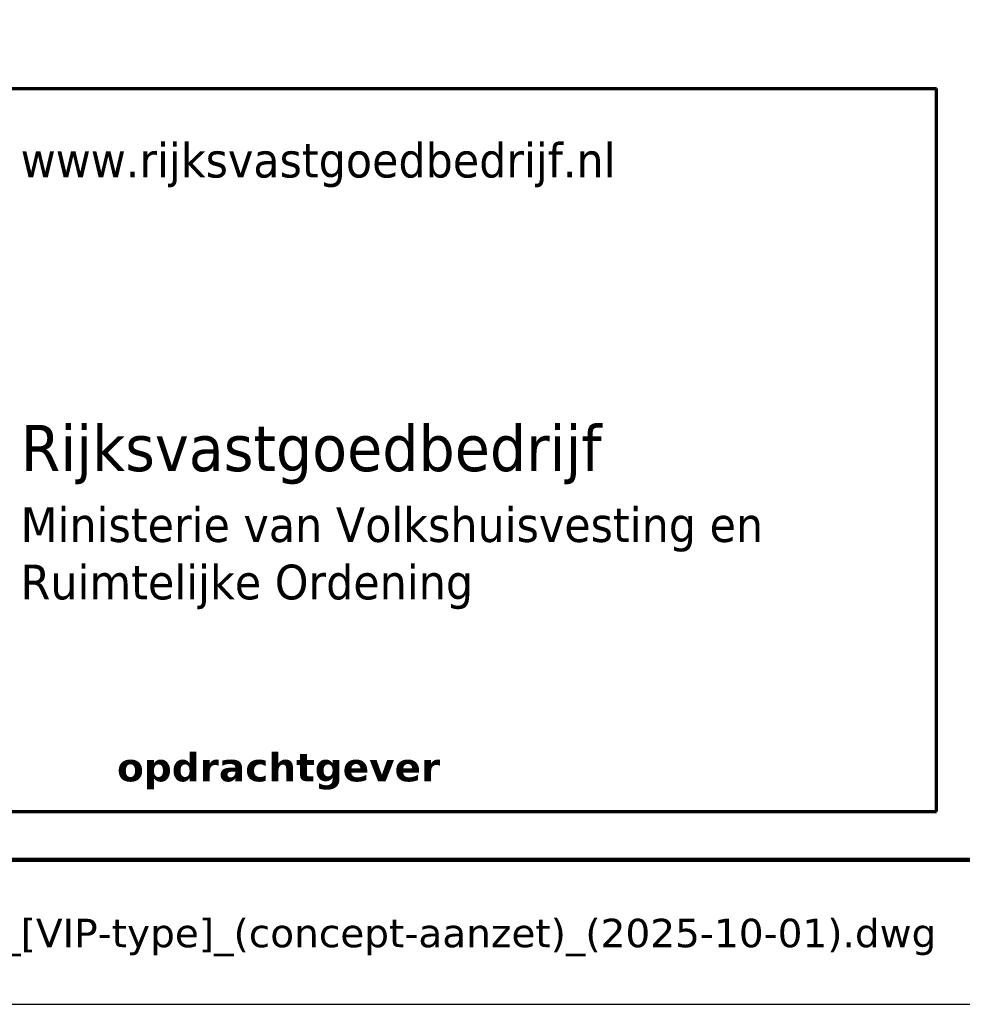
# Paper-space layout 'A4' of a CAD drawing. Header units: millimetres. Extents: x 0 to 217, y -304 to 0.
# Tile 75 of 78: x 107 to 156, y -297 to -246. Entities that reach past the tile are written whole.
import ezdxf
from ezdxf.enums import TextEntityAlignment as Align

# ---------------------------------------------------------------- set-up
doc = ezdxf.new("R2010")
doc.units = ezdxf.units.MM
doc.layers.add('--.--_-_bladrand', color=7, linetype='Continuous', plot=False)
for name, color, linetype in [('--.--_-_tekeningkader', 7, 'Continuous'), ('--.--_L_titelblok', 7, 'Continuous'), ('--.--_T_titelblok', 6, 'Continuous')]:
    doc.layers.add(name, color=color, linetype=linetype)
doc.styles.add('Verdana', font='verdana.ttf', dxfattribs={"height": 1.475})
doc.styles.add('Verdana_1', font='verdana.ttf', dxfattribs={"width": 0.9, "height": 2.4})
doc.styles.add('Verdana_2', font='verdana.ttf', dxfattribs={"width": 0.9, "height": 1.8})
doc.styles.add('Verdana_3', font='verdana.ttf', dxfattribs={"height": 2})
doc.styles.add('Verdana_B', font='verdanab.ttf', dxfattribs={"height": 1.475})
doc.styles.add('Verdana_B_1', font='verdanab.ttf', dxfattribs={"height": 2})
doc.styles.add('Verdana_B_2', font='verdanab.ttf', dxfattribs={"height": 3.05})
doc.styles.add('Verdana_B_3', font='verdanab.ttf', dxfattribs={"height": 2.525})

# ---------------------------------------------------------------- blocks, each defined once
blk = doc.blocks.new('RCS_--_tekeningkader_A4')
at = {"layer": '--.--_-_bladrand'}
blk.add_lwpolyline([(0, 0), (0, -297), (210, -297), (210, 0)], close=True, dxfattribs=at)
at = {"layer": '--.--_-_tekeningkader', "lineweight": 120}
blk.add_lwpolyline([(7.5, -7.5), (7.5, -289.5), (202.5, -289.5), (202.5, -7.5)], close=True, dxfattribs=at)
blk = doc.blocks.new('RCS_--_titelblok_groot')
at = {"layer": '--.--_L_titelblok', "lineweight": 70}
for p, q in [((-125, 47.5), (-55, 47.5)), ((-55, 10), (-55, 47.5)), ((-125, 10), (-55, 10))]:
    blk.add_line(p, q, dxfattribs=at)
at = {"layer": '--.--_T_titelblok', "style": 'Verdana'}
blk.add_text('D:\\( + ) DATA\\§ TEKENING - template\\2025-10-01\\[V-code]_([context]-[cluster]-[discipline])_[VIP-type]_(concept-aanzet)_(2025-10-01).dwg', height=1.475, dxfattribs=at).set_placement((-55, 3.7), align=Align.MIDDLE_RIGHT)
at = {"layer": '--.--_T_titelblok', "color": 7, "attachment_point": 1}
for s, insert, char_height, width, style in [('www.rijksvastgoedbedrijf.nl', (-102.498, 44.69), 1.8, 37.30252, 'Verdana_2'), ('Rijksvastgoedbedrijf', (-102.499, 30.058), 2.4, 37.87973, 'Verdana_1'), ('Ministerie van Volkshuisvesting en ', (-102.503, 25.784), 1.8, 46.82657, 'Verdana_2'), ('Ruimtelijke Ordening', (-102.503, 22.807), 1.8, 28.21138, 'Verdana_2'), ('opdrachtgever', (-97.5, 13.041), 1.475, 20.92404, 'Verdana_B')]:
    blk.add_mtext(s, dxfattribs=dict(at, insert=insert, char_height=char_height, width=width, style=style))
at = {"layer": '--.--_T_titelblok', "style": 'Verdana_3'}
for tag, p in [('$RCS_OG_PRJ_CODE', (-82.675, 282.513)), ('$RCS_OG_PRJ_NAAM', (-82.788, 275.13)), ('$RCS_V_NAAM', (-82.788, 267.63)), ('$RCS_V_ADRES1', (-82.788, 260.13)), ('$RCS_V_ADRES2', (-82.788, 256.38)), ('$RCS_V_ADRES3', (-82.788, 252.63)), ('$RCS_V_CMP_CODE', (-82.788, 240.13)), ('$RCS_V_CMP_CODE_OUD', (-32.729, 240.13)), ('$RCS_V_BWK_CODE', (-82.788, 232.63)), ('$RCS_V_BWK_CODE_OUD', (-32.729, 232.63)), ('$RCS_V_DEEL_CODE', (-82.729, 225.13)), ('$RCS_VIP_BWL_NAAM', (-82.548, 217.63)), ('$RCS_VIP_LOC_SPEC', (-82.548, 210.13)), ('$RCS_VIP_TYPE_NAAM', (-82.548, 177.63)), ('$RCS_VIP_TYPE_SPEC', (-82.548, 170.13)), ('$RCS_VIP_ASPECT', (-82.548, 158.88)), ('$RCS_VIP_ASSET', (-82.548, 147.63)), ('$RCS_VIP_ASSET_SPEC', (-82.548, 140.13)), ('$RCS_TEK_AUTEUR', (-162.788, 127.63)), ('$RCS_TEK_CONTROLE', (-162.788, 120.13)), ('$RCS_ON_PRJ_CODE', (-82.729, 120.13)), ('$RCS_TEK_ACCORDERING', (-162.788, 112.63)), ('$RCS_ON_BEDRIJF_NAAM', (-82.548, 112.63)), ('$RCS_VIP_DATUM_PEIL', (-162.729, 105.13)), ('$RCS_ON_BEDRIJF_ADRES1', (-82.548, 105.13)), ('$RCS_ON_BEDRIJF_ADRES2', (-82.548, 101.38)), ('$RCS_VIP_DATUM_CONTROLE', (-162.729, 97.63)), ('$RCS_ON_BEDRIJF_ADRES3', (-82.548, 97.63)), ('$RCS_TEK_NR', (-162.788, 85.13)), ('$RCS_TEK_NAAM', (-162.788, 77.63)), ('$RCS_VIP_DOC_CODE', (-162.729, 70.13)), ('$RCS_VIP_BESTAND_NAAM', (-162.548, 62.63)), ('$RCS_VIP_BESTAND_NAAM_BRON', (-162.548, 55.13)), ('$RCS_VIP_FASE', (-162.548, 42.63)), ('$RCS_VIP_FASE_CODE', (-162.729, 35.13)), ('$RCS_VIP_STATUS', (-162.548, 27.63))]:
    blk.add_attdef(tag, p, '', height=2, dxfattribs=at)
at = {"layer": '--.--_T_titelblok'}
for tag, height, style, p in [('$RCS_VIP_CONTEXT', 3.05, 'Verdana_B_2', (-113.75, 192.176)), ('$RCS_VIP_CLUSTER', 3.05, 'Verdana_B_2', (-96.25, 192.176)), ('$RCS_VIP_DISCIPLINE', 3.05, 'Verdana_B_2', (-78.75, 192.176)), ('$RCS_VIP_TYPE_CODE', 3.05, 'Verdana_B_2', (-61.25, 192.176)), ('$RCS_VIP_BWL_CODE', 3.05, 'Verdana_B_2', (-43.75, 192.176)), ('$RCS_VIP_REF_CODE', 3.05, 'Verdana_B_2', (-23.75, 192.176)), ('$RCS_VIP_SCHAAL', 2, 'Verdana_B_1', (-30, 84.335)), ('$RCS_VIP_SCHAAL_DIV', 2, 'Verdana_B_1', (-30, 80.895)), ('$RCS_VIP_FORMAAT', 3.05, 'Verdana_B_2', (-30, 69.676)), ('$RCS_VIP_BLAD_NR', 3.05, 'Verdana_B_2', (-38.75, 57.176)), ('$RCS_VIP_BLAD_NR_TOT', 3.05, 'Verdana_B_2', (-21.25, 57.176)), ('$RCS_VIP_IB_RUBRICERING', 2.525, 'Verdana_B_3', (-165, 15.794))]:
    blk.add_attdef(tag, text='', height=height, dxfattribs=dict(at, style=style)).set_placement(p, align=Align.CENTER)

psp = doc.layouts.new('A4')

# ---------------------------------------------------------------- block references
for name, p in [('RCS_--_tekeningkader_A4', (0, 0)), ('RCS_--_titelblok_groot', (210, -297))]:
    psp.add_blockref(name, p)

doc.saveas('drawing.dxf')
